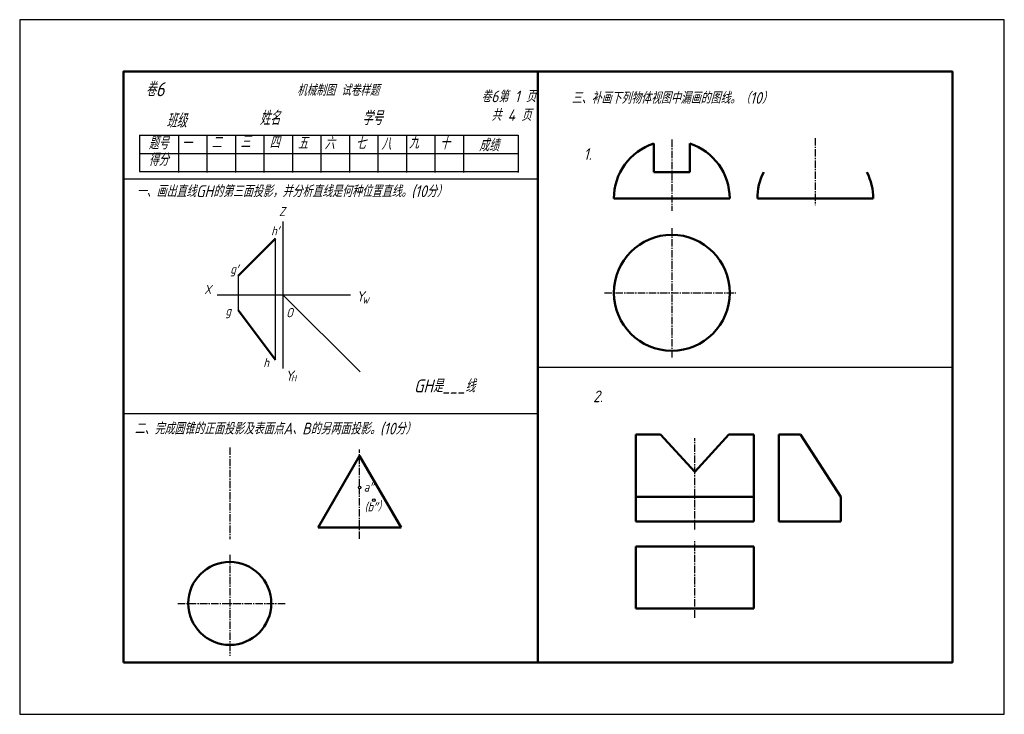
# Model space of a CAD drawing. Header units: millimetres. Extents: x 0 to 380, y 0 to 268.
import ezdxf

# ---------------------------------------------------------------- set-up
doc = ezdxf.new("R2010")
doc.units = ezdxf.units.MM
doc.header["$LTSCALE"] = 0.3
doc.linetypes.add('CENTER2', pattern=[28.575, 19.05, -3.175, 3.175, -3.175])
doc.linetypes.add('DASHED2', pattern=[9.525, 6.35, -3.175])
for name, color, linetype, lineweight in [('图层8', 7, 'Continuous', 25), ('点画线层', 3, 'CENTER2', 25), ('答案层', 1, 'Continuous', 25), ('粗实线', 210, 'Continuous', 50), ('粗实线层', 7, 'Continuous', 50)]:
    doc.layers.add(name, color=color, linetype=linetype, lineweight=lineweight)
for name, color, linetype in [('细实线', 7, 'Continuous'), ('细实线层', 7, 'Continuous'), ('虚线', 52, 'DASHED2')]:
    doc.layers.add(name, color=color, linetype=linetype)
doc.styles.add('工程字体', font='gbeitc.shx', dxfattribs={"bigfont": 'gbcbig.shx'})
doc.styles.add('工程斜体', font='gbeitc.shx', dxfattribs={"bigfont": 'gbcbig.shx'})

msp = doc.modelspace()

# ---------------------------------------------------------------- linework, layer by layer
at = {"color": 7}
msp.add_lwpolyline([(0, 0), (380, 0), (380, 268), (0, 268)], close=True, dxfattribs=at)
at = {"layer": '点画线层', "color": 7, "ltscale": 0.5}
for p, q in [((251.67, 221.73), (251.67, 194.31)), ((307.06, 222.31), (307.06, 196.38)), ((251.67, 187.63), (251.67, 137.51)), ((225.68, 162.64), (276.34, 162.64)), ((260.53, 71.26), (260.53, 106.55)), ((81.08, 102.91), (81.08, 67.52)), ((131.2, 87.99), (131.2, 102.11)), ((131.2, 67.71), (131.2, 86.99)), ((260.53, 37.27), (260.53, 67.3)), ((81.08, 61.55), (81.08, 22.58)), ((61.01, 42.78), (102.72, 42.78))]:
    msp.add_line(p, q, dxfattribs=at)
at = {"layer": '答案层', "lineweight": 50}
msp.add_line((329.42, 198.98), (284.7, 198.98), dxfattribs=at)
for start, end in [(152.8779, 180), (360, 27.1221)]:
    msp.add_arc((307.06, 198.98), 22.36, start, end, dxfattribs=at)
at = {"layer": '粗实线', "color": 7}
msp.add_line((200, 248), (200, 20), dxfattribs=at)
msp.add_lwpolyline([(40, 20), (360, 20), (360, 248), (40, 248)], close=True, dxfattribs=at)
at = {"layer": '粗实线层', "color": 7, "ltscale": 0.5}
for p, q in [((244.68, 209.17), (244.68, 220.22)), ((258.66, 220.22), (258.66, 209.17)), ((258.66, 209.17), (244.68, 209.17)), ((274.03, 198.98), (229.31, 198.98)), ((329.42, 198.98), (284.7, 198.98)), ((98.7, 183.53), (84.33, 169.16)), ((84.33, 155.93), (98.7, 136.74)), ((237.73, 107.96), (247.33, 107.96)), ((237.73, 74.36), (237.73, 107.96)), ((247.33, 107.96), (260.53, 93.56)), ((273.73, 107.96), (260.53, 93.56)), ((283.33, 107.96), (273.73, 107.96)), ((283.33, 107.96), (283.33, 74.36)), ((292.93, 74.36), (292.93, 107.96)), ((292.93, 107.96), (301.33, 107.96)), ((316.93, 83.96), (301.33, 107.96)), ((115.2, 72.04), (131.2, 99.75)), ((147.2, 72.04), (131.2, 99.75)), ((283.33, 83.96), (237.73, 83.96)), ((316.93, 74.36), (316.93, 83.96)), ((283.33, 74.36), (237.73, 74.36)), ((292.93, 74.36), (316.93, 74.36)), ((115.2, 72.04), (147.2, 72.04)), ((283.33, 64.76), (237.73, 64.76)), ((237.73, 64.76), (237.73, 40.76)), ((283.33, 40.76), (283.33, 64.76)), ((237.73, 40.76), (283.33, 40.76))]:
    msp.add_line(p, q, dxfattribs=at)
for centre, radius in [((251.67, 162.64), 22.36), ((81.08, 42.78), 16)]:
    msp.add_circle(centre, radius, dxfattribs=at)
for centre, start, end in [((251.67, 198.98), 108.21, 180), ((251.67, 198.98), 0, 71.79), ((307.06, 198.98), 152.8779, 180), ((307.06, 198.98), 0, 27.1221)]:
    msp.add_arc(centre, 22.36, start, end, dxfattribs=at)
at = {"layer": '细实线', "color": 7}
for p, q in [((46.28, 223.41), (192.39, 223.41)), ((46.28, 223.41), (46.28, 209.41)), ((61.27, 223.41), (61.27, 209.05)), ((72.27, 223.41), (72.27, 209.05)), ((83.27, 223.41), (83.27, 209.05)), ((94.27, 223.41), (94.27, 209.05)), ((105.27, 223.41), (105.27, 209.05)), ((116.27, 223.41), (116.27, 209.05)), ((127.27, 223.41), (127.27, 209.05)), ((138.27, 223.41), (138.27, 209.05)), ((149.27, 223.41), (149.27, 209.05)), ((160.27, 223.41), (160.27, 209.05)), ((171.27, 223.41), (171.27, 209.05)), ((192.39, 223.41), (192.39, 209.05)), ((46.28, 216.41), (192.39, 216.41)), ((46.28, 209.41), (192.39, 209.41)), ((40, 206.6), (200, 206.6)), ((200, 134), (360, 134)), ((40, 116), (200, 116))]:
    msp.add_line(p, q, dxfattribs=at)
at = {"layer": '细实线层', "color": 7, "ltscale": 0.5}
for p, q in [((101.6, 190.16), (101.6, 133.42)), ((98.7, 136.74), (98.7, 183.53)), ((84.33, 169.16), (84.33, 155.93)), ((76.19, 161.9), (127.69, 161.9)), ((101.6, 161.9), (131.37, 132.13))]:
    msp.add_line(p, q, dxfattribs=at)
for centre in [(131.2, 87.49), (136.7, 82.6)]:
    msp.add_circle(centre, 0.5, dxfattribs=at)

# ---------------------------------------------------------------- texts
at = {"layer": '图层8', "color": 7, "style": '工程字体'}
for s, p in [('一、画出直线GH的第三面投影，并分析直线是何种位置直线。(10分）', (45.11, 199.57)), ('二、完成圆锥的正面投影及表面点A、B的另两面投影。(10分）', (44.35, 108))]:
    msp.add_text(s, height=4.5, dxfattribs=at).set_placement(p)
at = {"layer": '细实线', "color": 7, "style": '工程字体'}
for s, height, p in [('卷6', 5.4, (48.65, 238.46)), ('   机械制图 试卷样题', 4.32, (100, 238.64)), ('卷6第 1 页', 4.5, (178.15, 236.15)), ('三、补画下列物体视图中漏画的图线。（10）', 4.5, (213, 235.58)), ('班级', 5.4, (56.62, 226.33)), ('姓名', 5.4, (92.62, 227.33)), ('学号', 5.4, (132.22, 227.33)), ('共 4 页', 4.5, (182.04, 228.95)), ('题号', 4.8, (49.74, 217.99)), ('一', 4.8, (62.57, 217.99)), ('二', 4.8, (74.02, 218.25)), ('三', 4.8, (85.2, 218.52)), ('四', 4.8, (96.38, 218.25)), ('五', 4.8, (107.29, 217.99)), ('六', 4.8, (117.67, 217.99)), ('七', 4.8, (129.65, 217.99)), ('八', 4.8, (139.5, 217.72)), ('九', 4.8, (150.15, 218.25)), ('十', 4.8, (162.13, 217.99)), ('成绩', 4.8, (177.25, 217.21)), ('得分', 4.8, (49.74, 211.6))]:
    msp.add_text(s, height=height, dxfattribs=at).set_placement(p)
at = {"layer": '细实线层', "color": 7, "ltscale": 0.5, "style": '工程斜体'}
for s, height, p in [('Y', 4.03, (129.89, 159.25)), ('W', 2.42, (132.12, 158.46)), ('O', 3.6, (102.82, 153.18)), ('Y', 4.03, (102.45, 128.62)), ('H', 2.42, (104.68, 128.48))]:
    msp.add_text(s, height=height, dxfattribs=at).set_placement(p)
at = {"layer": '细实线层', "color": 7, "attachment_point": 1, "style": '工程斜体'}
for s, insert, char_height, width in [('Z', (100.07, 195.73), 3.5, 3.4408), ('h′', (97.04, 188.33), 3.5, 3.4408), ('g′', (81.25, 173.53), 3.5, 3.4408), ('X', (71.23, 165.66), 3.5, 3.4408), ('g', (79.41, 157.39), 3.5, 3.4408), ('h', (94.01, 137.47), 3.5, 3.4408), (' GH是___线', (149.47, 129.19), 5, 48.8406), ('a″', (132.78, 89.44), 3.5, 4.9229), ('(b″）', (133.11, 81.81), 3.5, 7.3162)]:
    msp.add_mtext(s, dxfattribs=dict(at, insert=insert, char_height=char_height, width=width))
at = {"layer": '虚线', "color": 7, "style": '工程字体'}
for s, p in [('1.', (217.66, 213.91)), ('2.', (221.3, 120.43))]:
    msp.add_text(s, height=4.5, dxfattribs=at).set_placement(p)

doc.saveas('drawing.dxf')
